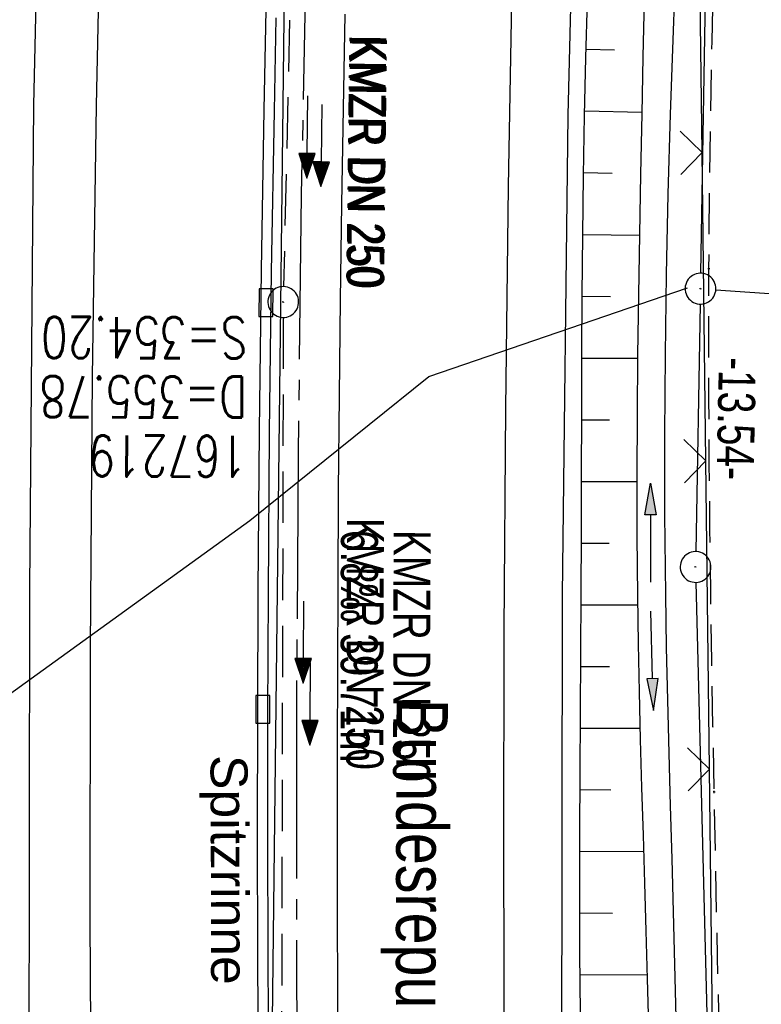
# Model space of a CAD drawing. Extents: x 508885 to 509191, y 457896 to 458644.
# Tile 30 of 58: x 509007 to 509043, y 458279 to 458327. Entities that reach past the tile are written whole.
import ezdxf

# ---------------------------------------------------------------- set-up
doc = ezdxf.new("R2010")
doc.units = 0
doc.header["$LTSCALE"] = 10
doc.header["$MEASUREMENT"] = 0
for name, pattern in [('ACHSE', [5.5, 4, -0.5, 0.5, -0.5]), ('AUSGEZOGEN', [0]), ('LT00', [0]), ('LT11', [0.3, 0.2, -0.1]), ('STRICHLINIE2', [0.375, 0.25, -0.125])]:
    doc.linetypes.add(name, pattern=pattern)
doc.layers.get('0').update_dxf_attribs({"linetype": 'LT00'})
for name, color, linetype in [('--EK_FBR', 1, 'LT00'), ('--EK_Halt-Pfeil', 4, 'LT00'), ('--EK_Haltung', 7, 'STRICHLINIE2'), ('--EK_Haltung-Text', 140, 'LT00'), ('--EK_Schacht-Text', 5, 'LT00'), ('--EL_DFK_AB_L', 21, 'LT00'), ('--EL_DFK_AB_P', 7, 'LT00'), ('--EL_Halt-Pfeil', 4, 'LT00'), ('--EL_Haltung', 182, 'STRICHLINIE2'), ('--EL_Haltung-Text', 182, 'LT00'), ('-AX-093', 35, 'ACHSE'), ('ABSTAND', 8, 'LT00'), ('BRD', 255, 'Continuous'), ('DFK_AB_L', 21, 'LT00'), ('DFK_AB_P', 7, 'LT00'), ('DFK_KATASTER', 250, 'LT00'), ('PFEIL', 140, 'AUSGEZOGEN'), ('RINNE_TEXT', 11, 'Continuous'), ('V112_AFBR_BAB', 250, 'LT00'), ('V112_BOESCH', 250, 'LT00'), ('V112_BOSCHUNG', 250, 'LT00'), ('V112_FELDWEG', 250, 'LT11'), ('V112_GRABEN', 250, 'LT00'), ('V112_H_BORD', 8, 'LT00'), ('V112_KA_PRUF', 182, 'LT00'), ('V112_LD_MARK', 250, 'LT00'), ('V112_RINNE', 182, 'LT00'), ('V112_SINKK', 182, 'LT00'), ('V112_ZAUN', 40, 'LT00')]:
    doc.layers.add(name, color=color, linetype=linetype)
doc.styles.add('Arial', font='ARIAL.TTF')
doc.styles.add('Beschrift', font='ARIAL.TTF')
doc.styles.add('Haltungsbeschriftung', font='ARIAL.TTF', dxfattribs={"width": 0.75})
doc.styles.add('schachtbeschriftung', font='romans.shx', dxfattribs={"width": 0.75, "height": 2})
doc.styles.get("Standard").update_dxf_attribs({"font": 'ARIAL.TTF'})

# ---------------------------------------------------------------- blocks, each defined once
blk = doc.blocks.new('SYMB0003')
at = {"color": 0, "linetype": 'ByBlock'}
for p, q in [((-0.015712, 0), (0.010166, 0.012015)), ((0, -0.021257), (-0.015712, 0)), ((0.010166, 0.012015), (0, -0.021257))]:
    blk.add_line(p, q, dxfattribs=at)
for points in [[(-0.031395, 0.499013), (-0.093691, 0.491144), (-0.154509, 0.475528), (-0.21289, 0.452414), (-0.267913, 0.422164), (-0.318712, 0.385257), (-0.364484, 0.342274), (-0.404509, 0.293893), (-0.438154, 0.240877), (-0.464888, 0.184062), (-0.484292, 0.124345), (-0.496058, 0.062667), (-0.5, 0)], [(0.5, 0), (0.496057, 0.062667), (0.484292, 0.124345), (0.464888, 0.184062), (0.438153, 0.240877), (0.404509, 0.293893), (0.364484, 0.342274), (0.318712, 0.385257), (0.267913, 0.422164), (0.21289, 0.452414), (0.154509, 0.475528), (0.093691, 0.491144), (0.031395, 0.499013), (-0.031395, 0.499013)], [(-0.5, 0), (-0.496058, -0.062667), (-0.484292, -0.124345), (-0.464888, -0.184062), (-0.438154, -0.240877), (-0.404509, -0.293893), (-0.364485, -0.342274), (-0.318712, -0.385257), (-0.267914, -0.422164), (-0.21289, -0.452414), (-0.154509, -0.475529), (-0.093691, -0.491144), (-0.031395, -0.499014), (0.031395, -0.499014)], [(0.031395, -0.499014), (0.093691, -0.491144), (0.154509, -0.475529), (0.21289, -0.452414), (0.267914, -0.422164), (0.318712, -0.385257), (0.364485, -0.342274), (0.404509, -0.293893), (0.438154, -0.240877), (0.464889, -0.184062), (0.484292, -0.124345), (0.496058, -0.062667), (0.5, 0)]]:
    blk.add_lwpolyline(points, dxfattribs=at)
blk = doc.blocks.new('Pfreil3')
at = {"layer": 'PFEIL'}
blk.add_hatch(color=256, dxfattribs=at).paths.add_polyline_path([(-1.549, 0.273), (-1.549, -0.273), (0, 0)])
for p, q in [((-1.549, 0), (-4.831, 0)), ((-1.549, -0.273), (-1.549, 0.273)), ((-1.549, 0.273), (0, 0)), ((0, 0), (-1.549, -0.273))]:
    blk.add_line(p, q, dxfattribs=at)
blk = doc.blocks.new('SYMB0011')
at = {"color": 0, "linetype": 'ByBlock'}
for p, q in [((0.5, 0), (-0.5, 0)), ((0, 0.5), (0, -0.5))]:
    blk.add_line(p, q, dxfattribs=at)
blk = doc.blocks.new('SYMB0024')
at = {"color": 0, "linetype": 'ByBlock'}
for p, q in [((-0.5, 0.5), (0, 0)), ((0, 0), (0.5, 0.5))]:
    blk.add_line(p, q, dxfattribs=at)
blk = doc.blocks.new('SYMB0652')
at = {"color": 0, "linetype": 'ByBlock'}
blk.add_lwpolyline([(-0.15, -0.075), (0.15, -0.075), (0.15, 0.075), (-0.15, 0.075), (-0.15, -0.075)], dxfattribs=at)
blk = doc.blocks.new('SYMB0070')
at = {"color": 0, "linetype": 'ByBlock'}
for p, q in [((-0.5, 0), (0.2, 0)), ((0.5, 0), (0.2, 0.1)), ((0.2, 0.1), (0.2, 0)), ((0.468, 0), (0.21, 0.086)), ((0.21, 0.086), (0.21, -0.086)), ((0.21, -0.086), (0.468, 0)), ((0.22, -0.072), (0.437, 0)), ((0.23, -0.058), (0.405, 0)), ((0.24, -0.045), (0.374, 0)), ((0.342, 0), (0.25, 0.031)), ((0.25, 0.031), (0.25, -0.031)), ((0.25, -0.031), (0.342, 0)), ((0.26, -0.017), (0.31, 0)), ((0.27, -0.003), (0.279, 0))]:
    blk.add_line(p, q, dxfattribs=at)
for points in [[(0.2, 0), (0.2, -0.1), (0.5, 0)], [(0.437, 0), (0.22, 0.072), (0.22, -0.072)], [(0.405, 0), (0.23, 0.058), (0.23, -0.058)], [(0.374, 0), (0.24, 0.045), (0.24, -0.045)], [(0.31, 0), (0.26, 0.017), (0.26, -0.017)], [(0.279, 0), (0.27, 0.003), (0.27, -0.003)]]:
    blk.add_lwpolyline(points, dxfattribs=at)

msp = doc.modelspace()

# ---------------------------------------------------------------- linework, layer by layer
at = {"layer": '--EK_FBR'}
for points in [[(509044.934, 457899.665), (509044.777, 457900.436), (509040.408, 457923.488), (509036.279, 457946.653), (509032.268, 457970.926), (509028.788, 457993.791), (509025.498, 458016.924), (509022.446, 458040.247), (509019.611, 458064.199), (509017.252, 458086.404), (509014.912, 458111.539), (509013.017, 458134.288), (509011.423, 458156.375), (509010.071, 458179.707), (509009.028, 458201.516), (509008.114, 458228.311), (509007.506, 458252.996), (509007.222, 458275.046), (509007.268, 458299.378), (509007.454, 458322.883), (509007.977, 458345.83)], [(509071.575, 457898.964), (509068.281, 457915.614), (509064, 457939.002), (509059.781, 457963.33), (509056.225, 457985.851), (509054.528, 457997.189), (509051.335, 458019.378), (509048.299, 458042.937), (509045.523, 458066.144), (509043.153, 458088.796), (509040.848, 458112.654), (509038.935, 458136.305), (509037.469, 458157.776), (509036.003, 458180.48), (509034.875, 458203.339), (509034.085, 458227.234), (509033.472, 458253.025), (509033.144, 458275.666), (509033.179, 458299.039), (509033.444, 458322.397), (509033.995, 458344.72)]]:
    msp.add_lwpolyline(points, dxfattribs=at)
at = {"layer": '--EK_FBR', "color": 2}
msp.add_lwpolyline([(509022.592, 458327.31), (509022.501, 458322.717), (509022.423, 458318.065), (509022.359, 458313.412), (509022.308, 458308.759), (509022.269, 458304.106), (509022.241, 458299.453), (509022.216, 458291.54), (509022.219, 458283.627), (509022.249, 458275.714), (509022.288, 458270.013), (509022.342, 458264.313), (509022.414, 458258.612), (509022.503, 458252.912), (509022.597, 458247.928)], dxfattribs=at)
at = {"layer": '--EK_Haltung', "color": 81}
msp.add_line((509019.901, 458327.02), (509019.607, 458314.05), dxfattribs=at)
at = {"layer": '--EK_Haltung'}
msp.add_line((509019.588, 458312.55), (509019.5, 458274.337), dxfattribs=at)
at = {"layer": '--EL_DFK_AB_L'}
for p, q in [((509039.903, 458314.7), (509040.407, 458343.85)), ((509026.67, 458309.669), (509039.25, 458313.99)), ((509039.877, 458313.199), (509039.664, 458301.16)), ((509017.96, 458302.67), (509026.67, 458309.669)), ((509004.4, 458292.87), (509017.96, 458302.67)), ((509039.669, 458299.66), (509041.492, 458226.9))]:
    msp.add_line(p, q, dxfattribs=at)
at = {"layer": '--EL_Haltung'}
for p, q in [((509019.901, 458327.02), (509019.607, 458314.05)), ((509019.588, 458312.55), (509019.5, 458274.337))]:
    msp.add_line(p, q, dxfattribs=at)
at = {"layer": '-AX-093', "ltscale": 0.2}
msp.add_lwpolyline([(509020.707, 458331.149), (509020.469, 458318.518), (509020.311, 458305.885), (509020.232, 458293.252), (509020.234, 458280.619), (509020.315, 458267.986), (509020.477, 458255.354), (509020.718, 458242.723), (509021.04, 458230.094), (509021.441, 458217.467), (509021.923, 458204.843), (509022.484, 458192.222), (509023.125, 458179.605), (509023.846, 458166.992), (509024.647, 458154.384), (509025.528, 458141.782), (509026.489, 458129.185), (509027.529, 458116.595), (509028.649, 458104.011), (509029.849, 458091.435), (509031.128, 458078.867), (509032.487, 458066.307), (509033.926, 458053.756), (509035.444, 458041.214)], dxfattribs=at)
at = {"layer": 'DFK_AB_L'}
for p, q in [((509039.903, 458314.7), (509040.407, 458343.85)), ((509026.67, 458309.669), (509039.25, 458313.99)), ((509039.877, 458313.199), (509039.664, 458301.16)), ((509017.96, 458302.67), (509026.67, 458309.669)), ((509004.4, 458292.87), (509017.96, 458302.67)), ((509039.669, 458299.66), (509041.492, 458226.9))]:
    msp.add_line(p, q, dxfattribs=at)
at = {"layer": 'DFK_KATASTER'}
msp.add_line((509040.638, 458313.896), (509045.432, 458313.563), dxfattribs=at)
at = {"layer": 'V112_AFBR_BAB'}
for points in [[(509044.934, 457899.665), (509044.777, 457900.436), (509040.408, 457923.488), (509036.279, 457946.653), (509032.268, 457970.926), (509028.788, 457993.791), (509025.498, 458016.924), (509022.446, 458040.247), (509019.611, 458064.199), (509017.252, 458086.404), (509014.912, 458111.539), (509013.017, 458134.288), (509011.423, 458156.375), (509010.071, 458179.707), (509009.028, 458201.516), (509008.114, 458228.311), (509007.506, 458252.996), (509007.222, 458275.046), (509007.268, 458299.378), (509007.454, 458322.883), (509007.977, 458345.83)], [(509071.575, 457898.964), (509068.281, 457915.614), (509064, 457939.002), (509059.781, 457963.33), (509056.225, 457985.851), (509054.528, 457997.189), (509051.335, 458019.378), (509048.299, 458042.937), (509045.523, 458066.144), (509043.153, 458088.796), (509040.848, 458112.654), (509038.935, 458136.305), (509037.469, 458157.776), (509036.003, 458180.48), (509034.875, 458203.339), (509034.085, 458227.234), (509033.472, 458253.025), (509033.144, 458275.666), (509033.179, 458299.039), (509033.444, 458322.397), (509033.995, 458344.72)]]:
    msp.add_lwpolyline(points, dxfattribs=at)
at = {"layer": 'V112_AFBR_BAB', "color": 0}
msp.add_lwpolyline([(509022.592, 458327.31), (509022.501, 458322.717), (509022.423, 458318.065), (509022.359, 458313.412), (509022.308, 458308.759), (509022.269, 458304.106), (509022.241, 458299.453), (509022.216, 458291.54), (509022.219, 458283.627), (509022.249, 458275.714), (509022.288, 458270.013), (509022.342, 458264.313), (509022.414, 458258.612), (509022.503, 458252.912), (509022.597, 458247.928)], dxfattribs=at)
at = {"layer": 'V112_BOESCH'}
msp.add_lwpolyline([(509034.047, 458278.707), (509034.026, 458281.622), (509034.019, 458284.537), (509034.023, 458287.452), (509034.034, 458290.367), (509034.05, 458293.282), (509034.068, 458296.197), (509034.083, 458299.112), (509034.094, 458302.019), (509034.102, 458304.927), (509034.111, 458307.834), (509034.123, 458310.741), (509034.14, 458313.648), (509034.165, 458316.555), (509034.201, 458319.462), (509034.251, 458322.368), (509034.314, 458325.173), (509034.389, 458327.978)], dxfattribs=at)
at = {"layer": 'V112_BOSCHUNG'}
for p, q in [((509034.325, 458325.607), (509035.709, 458325.569)), ((509034.256, 458322.601), (509037.035, 458322.539)), ((509034.203, 458319.594), (509035.59, 458319.571)), ((509034.165, 458316.587), (509036.92, 458316.555)), ((509034.139, 458313.58), (509035.505, 458313.572)), ((509034.122, 458310.573), (509036.829, 458310.57)), ((509034.11, 458307.573), (509035.455, 458307.572)), ((509034.101, 458304.573), (509036.787, 458304.57)), ((509034.093, 458301.573), (509035.443, 458301.572)), ((509034.08, 458298.573), (509036.823, 458298.57)), ((509034.064, 458295.573), (509035.47, 458295.572)), ((509034.046, 458292.573), (509036.946, 458292.57)), ((509034.031, 458289.573), (509035.53, 458289.571)), ((509034.02, 458286.573), (509037.119, 458286.57)), ((509034.02, 458283.573), (509035.614, 458283.571)), ((509034.032, 458280.565), (509037.292, 458280.577))]:
    msp.add_line(p, q, dxfattribs=at)
at = {"layer": 'V112_FELDWEG', "flags": 128}
msp.add_lwpolyline([(509075.207, 457898.869), (509074.801, 457900.932), (509074.318, 457903.466), (509073.848, 457906.002), (509073.386, 457908.54), (509072.931, 457911.08), (509072.478, 457913.619), (509072.026, 457916.16), (509071.572, 457918.699), (509071.111, 457921.238), (509070.643, 457923.775), (509070.181, 457926.225), (509069.71, 457928.674), (509069.234, 457931.122), (509068.756, 457933.57), (509068.278, 457936.017), (509067.802, 457938.465), (509067.332, 457940.913), (509066.869, 457943.363), (509066.417, 457945.815), (509065.978, 457948.269), (509065.524, 457950.902), (509065.085, 457953.537), (509064.659, 457956.175), (509064.241, 457958.814), (509063.829, 457961.455), (509063.421, 457964.096), (509063.012, 457966.737), (509062.601, 457969.377), (509062.109, 457972.494), (509061.611, 457975.61), (509061.11, 457978.725), (509060.61, 457981.841), (509060.112, 457984.957), (509059.62, 457988.073), (509059.136, 457991.191), (509058.664, 457994.311), (509058.184, 457997.579), (509057.717, 458000.849), (509057.26, 458004.12), (509056.812, 458007.393), (509056.369, 458010.666), (509055.931, 458013.94), (509055.493, 458017.214), (509054.769, 458022.614), (509054.044, 458028.013), (509053.316, 458033.412), (509052.587, 458038.811), (509051.858, 458044.211), (509051.129, 458049.613), (509050.769, 458052.287), (509050.413, 458054.961), (509050.064, 458057.637), (509049.726, 458060.313), (509049.403, 458062.991), (509049.096, 458065.671), (509048.812, 458068.352), (509048.551, 458071.035), (509048.319, 458073.721), (509048.119, 458076.409), (509047.991, 458078.433), (509047.879, 458080.457), (509047.782, 458082.483), (509047.697, 458084.51), (509047.62, 458086.537), (509047.55, 458088.564), (509047.482, 458090.592), (509047.356, 458094.433), (509047.233, 458098.274), (509047.115, 458102.114), (509047.004, 458105.955), (509046.92, 458109.058), (509046.84, 458112.16), (509046.761, 458115.263), (509046.683, 458118.366), (509046.603, 458121.469), (509046.52, 458124.572), (509046.432, 458127.675), (509046.321, 458131.306), (509046.202, 458134.936), (509046.08, 458138.566), (509045.956, 458142.196), (509045.833, 458145.827), (509045.713, 458149.457), (509045.624, 458152.279), (509045.536, 458155.101), (509045.448, 458157.923), (509045.357, 458160.745), (509045.262, 458163.567), (509045.16, 458166.389), (509045.049, 458169.21), (509044.913, 458172.358), (509044.765, 458175.506), (509044.608, 458178.653), (509044.445, 458181.8), (509044.277, 458184.947), (509044.107, 458188.094), (509043.937, 458191.241), (509043.77, 458194.388), (509043.608, 458197.535), (509043.407, 458201.625), (509043.217, 458205.715), (509043.034, 458209.806), (509042.858, 458213.897), (509042.686, 458217.988), (509042.517, 458222.079), (509042.357, 458225.975), (509042.198, 458229.871), (509042.045, 458233.768), (509041.897, 458237.664), (509041.758, 458241.561), (509041.627, 458245.529), (509041.504, 458249.498), (509041.39, 458253.467), (509041.283, 458257.436), (509041.182, 458261.405), (509041.084, 458265.374), (509040.896, 458273.402), (509040.72, 458281.43), (509040.558, 458289.458), (509040.498, 458292.64), (509040.442, 458295.823), (509040.393, 458299.005), (509040.351, 458302.187), (509040.319, 458305.37), (509040.298, 458308.552), (509040.291, 458311.735), (509040.299, 458314.917), (509040.329, 458318.608), (509040.38, 458322.298), (509040.45, 458325.988), (509040.537, 458329.678), (509040.639, 458333.368), (509040.753, 458337.058), (509040.879, 458340.747), (509041.014, 458344.436), (509041.152, 458348.01), (509041.298, 458351.584), (509041.453, 458355.157), (509041.619, 458358.73), (509041.797, 458362.302), (509041.989, 458365.873), (509042.181, 458369.196), (509042.383, 458372.519), (509042.594, 458375.841), (509042.811, 458379.163), (509043.032, 458382.485), (509043.255, 458385.806), (509043.478, 458389.128), (509043.697, 458392.45), (509043.912, 458395.777), (509044.125, 458399.104), (509044.337, 458402.431), (509044.551, 458405.758), (509044.768, 458409.084), (509044.992, 458412.41), (509045.225, 458415.735), (509045.468, 458419.06), (509045.769, 458422.954), (509046.085, 458426.847), (509046.416, 458430.739), (509046.757, 458434.629), (509047.109, 458438.52), (509047.467, 458442.409), (509047.968, 458447.746), (509048.48, 458453.082), (509049.005, 458458.416), (509049.544, 458463.75), (509050.099, 458469.081), (509050.519, 458473.014), (509050.947, 458476.945), (509051.382, 458480.877), (509051.822, 458484.807), (509052.267, 458488.737), (509052.713, 458492.667), (509053.167, 458496.651), (509053.625, 458500.635), (509054.088, 458504.619), (509054.559, 458508.601), (509055.039, 458512.582), (509055.531, 458516.562), (509056.005, 458520.299), (509056.49, 458524.035), (509056.982, 458527.77), (509057.481, 458531.505), (509057.983, 458535.238), (509058.487, 458538.972), (509059.102, 458543.525), (509059.717, 458548.079), (509060.334, 458552.631), (509060.955, 458557.184), (509061.443, 458560.742), (509061.936, 458564.3), (509062.434, 458567.857), (509062.94, 458571.412), (509063.454, 458574.967), (509063.991, 458578.61), (509064.537, 458582.252), (509065.092, 458585.892), (509065.652, 458589.532), (509066.217, 458593.171), (509066.827, 458597.067), (509067.442, 458600.962), (509068.065, 458604.856), (509068.698, 458608.748), (509069.342, 458612.639), (509070, 458616.527), (509070.673, 458620.412), (509071.333, 458624.126), (509072.006, 458627.838), (509072.691, 458631.548), (509073.385, 458635.256), (509074.087, 458638.962), (509074.123, 458639.153)], dxfattribs=at)
at = {"layer": 'V112_GRABEN'}
for points in [[(509038.645, 458328.763), (509038.524, 458325.599), (509038.417, 458322.434), (509038.307, 458318.54), (509038.223, 458314.645), (509038.167, 458310.749), (509038.14, 458306.854), (509038.145, 458302.958), (509038.183, 458299.063), (509038.227, 458296.491), (509038.282, 458293.92), (509038.347, 458291.349), (509038.417, 458288.778), (509038.489, 458286.207), (509038.561, 458283.636), (509038.628, 458281.064), (509038.688, 458278.493)], [(509037.144, 458328.023), (509037.088, 458325.236), (509037.033, 458322.449), (509036.976, 458319.517), (509036.921, 458316.584), (509036.871, 458313.652), (509036.831, 458310.72), (509036.802, 458307.788), (509036.788, 458304.856), (509036.792, 458301.924), (509036.817, 458298.993), (509036.853, 458296.665), (509036.902, 458294.337), (509036.961, 458292.01), (509037.026, 458289.682), (509037.095, 458287.355), (509037.165, 458285.027), (509037.233, 458282.699), (509037.297, 458280.371), (509037.353, 458278.043)]]:
    msp.add_lwpolyline(points, dxfattribs=at)
at = {"layer": 'V112_H_BORD'}
msp.add_lwpolyline([(509048.685, 458634.124), (509048.272, 458628.738), (509044.528, 458606.062), (509037.806, 458560.565), (509031.962, 458514.885), (509026.971, 458465.681), (509023.317, 458418.61), (509019.833, 458345.207), (509019.017, 458275.547), (509019.919, 458227.464), (509023.24, 458156.759), (509026.703, 458111.833), (509031.399, 458065.218), (509040.466, 457995.243), (509051.959, 457925.916), (509057.252, 457899.341)], dxfattribs=at)
at = {"layer": 'V112_LD_MARK'}
for points in [[(509010.761, 458335.955), (509010.485, 458322.86), (509010.295, 458309.655), (509010.193, 458296.449), (509010.179, 458283.242), (509010.253, 458270.035), (509010.415, 458256.828), (509010.665, 458243.623), (509011.002, 458230.42), (509011.426, 458217.218), (509011.938, 458204.021), (509012.536, 458190.827), (509013.221, 458177.637), (509013.992, 458164.452), (509014.85, 458151.273), (509015.793, 458138.101), (509016.823, 458124.936), (509017.938, 458111.778), (509019.134, 458098.675), (509020.416, 458085.581), (509021.782, 458072.497), (509023.234, 458059.422), (509024.772, 458046.356)], [(509032.572, 458192.267), (509032.041, 458204.182), (509031.583, 458216.1), (509031.196, 458228.02), (509030.881, 458239.943), (509030.635, 458251.868), (509030.46, 458263.794), (509030.353, 458275.721), (509030.316, 458286.522), (509030.335, 458297.322), (509030.411, 458308.123), (509030.546, 458318.923), (509030.74, 458329.722)]]:
    msp.add_lwpolyline(points, dxfattribs=at)
at = {"layer": 'V112_RINNE'}
for points in [[(509018.762, 458328.321), (509018.644, 458322.657), (509018.511, 458314.85), (509018.413, 458307.043), (509018.351, 458299.235), (509018.329, 458293.317), (509018.326, 458287.399), (509018.343, 458281.482), (509018.377, 458275.564), (509018.445, 458267.958), (509018.54, 458260.352), (509018.663, 458252.747), (509018.76, 458247.705)], [(509021.326, 458187.571), (509020.969, 458195.03), (509020.642, 458202.49), (509020.312, 458210.817), (509020.019, 458219.145), (509019.762, 458227.475), (509019.624, 458232.527), (509019.498, 458237.579), (509019.384, 458242.632), (509019.28, 458247.685), (509019.187, 458252.738), (509019.093, 458258.433), (509019.013, 458264.129), (509018.946, 458269.825), (509018.895, 458275.521), (509018.859, 458281.425), (509018.841, 458287.329), (509018.843, 458293.233), (509018.865, 458299.137), (509018.926, 458306.956), (509019.024, 458314.775), (509019.157, 458322.593), (509019.25, 458327.122)]]:
    msp.add_lwpolyline(points, dxfattribs=at)
at = {"layer": 'V112_ZAUN'}
for p, q in [((509039.963, 458320.568), (509039.784, 458335.567)), ((509040.143, 458305.569), (509039.963, 458320.568)), ((509040.322, 458290.571), (509040.143, 458305.569)), ((509040.501, 458275.572), (509040.322, 458290.571))]:
    msp.add_line(p, q, dxfattribs=at)

# ---------------------------------------------------------------- block references
at = {"layer": '--EK_Halt-Pfeil', "zscale": 4}
for p, xscale, yscale, rotation in [((509021.443, 458320.914), 3.99999999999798, 4.000000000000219, 269.3281639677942), ((509020.89, 458293.742), 3.999999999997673, 4, 269.8682400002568)]:
    msp.add_blockref('SYMB0070', p, dxfattribs=dict(at, xscale=xscale, yscale=yscale, rotation=rotation))
at = {"layer": '--EL_DFK_AB_P', "xscale": 1.500000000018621, "yscale": 1.5, "zscale": 1.5, "rotation": 264.7377099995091}
for p in [(509039.89, 458313.949), (509039.65, 458300.41)]:
    msp.add_blockref('SYMB0003', p, dxfattribs=at)
at = {"layer": '--EL_Halt-Pfeil', "zscale": 4}
for p, xscale, yscale, rotation in [((509020.753, 458321.328), 3.999999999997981, 4.000000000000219, 269.3281639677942), ((509020.563, 458296.749), 3.999999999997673, 4, 269.8682400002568)]:
    msp.add_blockref('SYMB0070', p, dxfattribs=dict(at, xscale=xscale, yscale=yscale, rotation=rotation))
at = {"layer": 'DFK_AB_P', "xscale": 1.500000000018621, "yscale": 1.5, "zscale": 1.5, "rotation": 264.7377099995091}
for p in [(509039.89, 458313.949), (509039.65, 458300.41)]:
    msp.add_blockref('SYMB0003', p, dxfattribs=at)
at = {"layer": 'PFEIL', "rotation": 90}
msp.add_blockref('Pfreil3', (509037.454, 458304.493), dxfattribs=at)
at = {"layer": 'PFEIL', "xscale": -1, "rotation": 91.52153444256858}
msp.add_blockref('Pfreil3', (509037.601, 458293.432), dxfattribs=at)
at = {"layer": 'V112_FELDWEG', "xscale": 0.1000000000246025, "yscale": 0.09999999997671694, "zscale": 0.1, "rotation": 268.4925099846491}
for p in [(509040.299, 458314.917), (509040.558, 458289.458)]:
    msp.add_blockref('SYMB0011', p, dxfattribs=at)
at = {"layer": 'V112_KA_PRUF', "xscale": 1.500000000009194, "yscale": 1.5, "zscale": 1.5, "rotation": 268.4925099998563}
msp.add_blockref('SYMB0003', (509019.59, 458313.3), dxfattribs=at)
at = {"layer": 'V112_SINKK', "zscale": 4.5}
for p, xscale, yscale, rotation in [((509018.749, 458313.269), 4.500000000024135, 4.500000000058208, 89.28539202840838), ((509018.601, 458293.48), 4.500000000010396, 4.5, 269.9834576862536)]:
    msp.add_blockref('SYMB0652', p, dxfattribs=dict(at, xscale=xscale, yscale=yscale, rotation=rotation))
at = {"layer": 'V112_ZAUN', "xscale": 2.099999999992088, "yscale": 2.099999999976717, "zscale": 2.1, "rotation": 90.68569999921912}
for p in [(509039.963, 458320.568), (509040.143, 458305.569), (509040.322, 458290.571)]:
    msp.add_blockref('SYMB0024', p, dxfattribs=at)

# ---------------------------------------------------------------- texts
at = {"layer": '--EK_Haltung-Text', "style": 'Haltungsbeschriftung', "width": 0.75}
for s, rotation, p in [('KMZR DN 250', 269.3282, (509022.839, 458326.21)), ('6.8‰ 39.71m', -90.1318, (509022.399, 458302.216)), ('KMZR DN 250', -90.1318, (509024.959, 458302.21))]:
    msp.add_text(s, height=1.8, rotation=rotation, dxfattribs=at).set_placement(p)
at = {"layer": '--EK_Schacht-Text', "style": 'schachtbeschriftung', "width": 0.75}
for s, p in [('S=354.20', (509017.838, 458312.554)), ('D=355.78', (509017.832, 458309.674)), ('167219', (509017.825, 458306.794))]:
    msp.add_text(s, height=2, rotation=-180.1318, dxfattribs=at).set_placement(p)
at = {"layer": '--EL_Haltung-Text', "style": 'Haltungsbeschriftung', "width": 0.75}
for rotation, p in [(269.3282, (509022.803, 458326.31)), (-90.1318, (509022.688, 458302.799))]:
    msp.add_text('KMZR DN 250', height=1.8, rotation=rotation, dxfattribs=at).set_placement(p)
at = {"layer": 'ABSTAND', "width": 0.75}
msp.add_text(' -13.54-', height=1.8, rotation=-91.0165, dxfattribs=at).set_placement((509040.795, 458311.152))
at = {"layer": 'BRD', "insert": (509024.347, 458293.998), "char_height": 2.5, "attachment_point": 7, "rotation": 269.8922, "style": 'Beschrift'}
msp.add_mtext('{\\W0.8;Bundesrepublik Deutschland}', dxfattribs=at)
at = {"layer": 'RINNE_TEXT', "insert": (509017.852, 458291.263), "char_height": 1.8, "attachment_point": 1, "rotation": 270.1605, "style": 'Arial'}
msp.add_mtext('Spitzrinne', dxfattribs=at)

doc.saveas('drawing.dxf')
